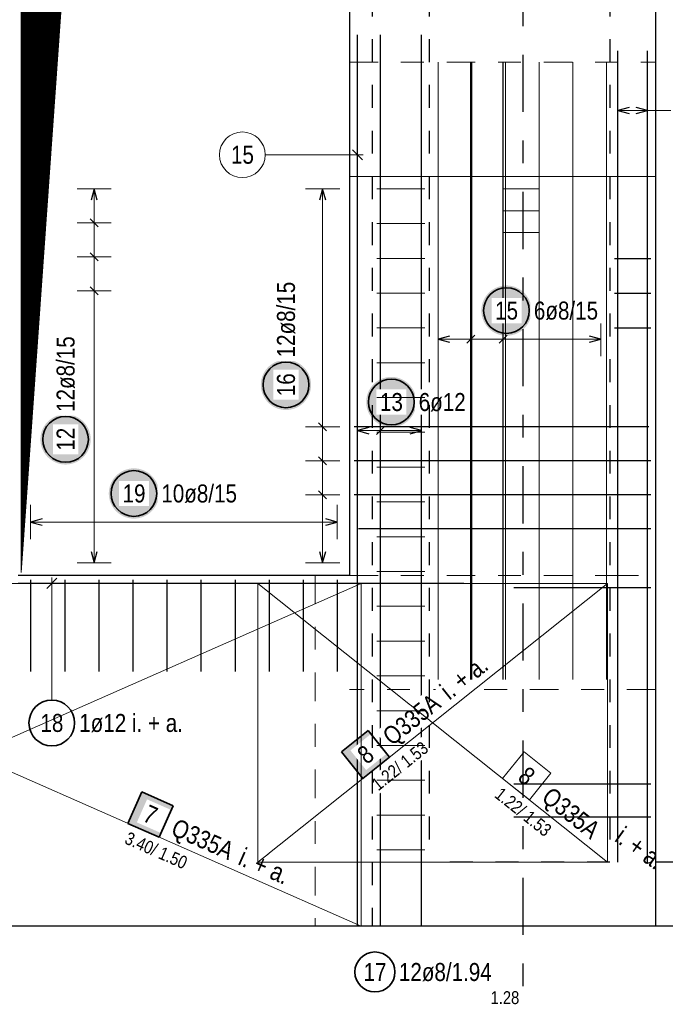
# Model space of a CAD drawing. Header units: millimetres. Extents: x -12.7 to 49.1, y -8.7 to 26.3.
# Tile 8 of 35: x 8.4 to 11.2, y 6 to 10.3. Entities that reach past the tile are written whole.
import ezdxf

# ---------------------------------------------------------------- set-up
doc = ezdxf.new("R2010")
doc.units = ezdxf.units.MM
for name, pattern in [('DASHDOT', [1, 0.5, -0.25, 0, -0.25]), ('DASHDOTX2', [2, 1, -0.5, 0, -0.5]), ('HIDDEN', [0.375, 0.25, -0.125])]:
    doc.linetypes.add(name, pattern=pattern)
doc.layers.add('nplo Bewehrung', color=7, linetype='Continuous', lineweight=20)
doc.styles.add('Arial Narrow', font='ARIALN.TTF')
doc.linetypes.add('STRAKON_Linetype_13', pattern='A,15,[130,ltypeshp.shx,S=1.875,R=-30,X=0,Y=0],-1.875,[130,ltypeshp.shx,S=1.875,R=-30,X=0,Y=0]', length=16.875)

msp = doc.modelspace()

# ---------------------------------------------------------------- hatches: boundary and pattern name
at = {"lineweight": 13}
h = msp.add_hatch(dxfattribs=at)
h.set_pattern_fill('Mau', color=6, scale=0.01, angle=45, style=0, pattern_type=2)
h.set_pattern_definition([(45, (0, 0), (-0.00183847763, 0.00183847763), [])])
h.paths.add_polyline_path([(8.4184, 7.8434), (8.5985, 10.3868), (9.8256, 10.7817), (8.4184, 10.5634)])
at = {"lineweight": 25, "true_color": 0xffffff}
for points in [[(10.6526, 8.989), (10.6525, 8.9928), (10.6523, 8.9967), (10.652, 9.0005), (10.6515, 9.0043), (10.6509, 9.0081), (10.6502, 9.0119), (10.6493, 9.0156), (10.6483, 9.0193), (10.6472, 9.023), (10.6459, 9.0266), (10.6445, 9.0302), (10.643, 9.0337), (10.6414, 9.0372), (10.6397, 9.0406), (10.6378, 9.044), (10.6358, 9.0473), (10.6337, 9.0505), (10.6315, 9.0537), (10.6292, 9.0567), (10.6268, 9.0597), (10.6243, 9.0626), (10.6217, 9.0654), (10.619, 9.0681), (10.6162, 9.0707), (10.6133, 9.0733), (10.6103, 9.0757), (10.6072, 9.078), (10.6041, 9.0802), (10.6008, 9.0823), (10.5976, 9.0843), (10.5942, 9.0861), (10.5908, 9.0879), (10.5873, 9.0895), (10.5838, 9.091), (10.5802, 9.0924), (10.5765, 9.0936), (10.5729, 9.0947), (10.5692, 9.0957), (10.5654, 9.0966), (10.5617, 9.0973), (10.5579, 9.0979), (10.5541, 9.0984), (10.5502, 9.0987), (10.5464, 9.0989), (10.5426, 9.099), (10.5387, 9.0989), (10.5349, 9.0987), (10.5311, 9.0984), (10.5272, 9.0979), (10.5235, 9.0973), (10.5197, 9.0966), (10.5159, 9.0957), (10.5122, 9.0947), (10.5086, 9.0936), (10.5049, 9.0924), (10.5013, 9.091), (10.4978, 9.0895), (10.4943, 9.0879), (10.4909, 9.0861), (10.4876, 9.0843), (10.4843, 9.0823), (10.481, 9.0802), (10.4779, 9.078), (10.4748, 9.0757), (10.4718, 9.0733), (10.469, 9.0707), (10.4661, 9.0681), (10.4634, 9.0654), (10.4608, 9.0626), (10.4583, 9.0597), (10.4559, 9.0567), (10.4536, 9.0537), (10.4514, 9.0505), (10.4493, 9.0473), (10.4473, 9.044), (10.4454, 9.0406), (10.4437, 9.0372), (10.4421, 9.0337), (10.4406, 9.0302), (10.4392, 9.0266), (10.4379, 9.023), (10.4368, 9.0193), (10.4358, 9.0156), (10.435, 9.0119), (10.4342, 9.0081), (10.4336, 9.0043), (10.4332, 9.0005), (10.4328, 8.9967), (10.4326, 8.9928), (10.4326, 8.989), (10.4326, 8.9852), (10.4328, 8.9813), (10.4332, 8.9775), (10.4336, 8.9737), (10.4342, 8.9699), (10.435, 8.9661), (10.4358, 8.9624), (10.4368, 8.9587), (10.4379, 8.955), (10.4392, 8.9514), (10.4406, 8.9478), (10.4421, 8.9443), (10.4437, 8.9408), (10.4454, 8.9374), (10.4473, 8.934), (10.4493, 8.9307), (10.4514, 8.9275), (10.4536, 8.9243), (10.4559, 8.9213), (10.4583, 8.9183), (10.4608, 8.9154), (10.4634, 8.9126), (10.4661, 8.9099), (10.469, 8.9073), (10.4718, 8.9047), (10.4748, 8.9023), (10.4779, 8.9), (10.481, 8.8978), (10.4843, 8.8957), (10.4876, 8.8937), (10.4909, 8.8919), (10.4943, 8.8901), (10.4978, 8.8885), (10.5013, 8.887), (10.5049, 8.8856), (10.5086, 8.8844), (10.5122, 8.8833), (10.5159, 8.8823), (10.5197, 8.8814), (10.5235, 8.8807), (10.5272, 8.8801), (10.5311, 8.8796), (10.5349, 8.8793), (10.5387, 8.8791), (10.5426, 8.879), (10.5464, 8.8791), (10.5502, 8.8793), (10.5541, 8.8796), (10.5579, 8.8801), (10.5617, 8.8807), (10.5654, 8.8814), (10.5692, 8.8823), (10.5729, 8.8833), (10.5765, 8.8844), (10.5802, 8.8856), (10.5838, 8.887), (10.5873, 8.8885), (10.5908, 8.8901), (10.5942, 8.8919), (10.5976, 8.8937), (10.6008, 8.8957), (10.6041, 8.8978), (10.6072, 8.9), (10.6103, 8.9023), (10.6133, 8.9047), (10.6162, 8.9073), (10.619, 8.9099), (10.6217, 8.9126), (10.6243, 8.9154), (10.6268, 8.9183), (10.6292, 8.9213), (10.6315, 8.9243), (10.6337, 8.9275), (10.6358, 8.9307), (10.6378, 8.934), (10.6397, 8.9374), (10.6414, 8.9408), (10.643, 8.9443), (10.6445, 8.9478), (10.6459, 8.9514), (10.6472, 8.955), (10.6483, 8.9587), (10.6493, 8.9624), (10.6502, 8.9661), (10.6509, 8.9699), (10.6515, 8.9737), (10.652, 8.9775), (10.6523, 8.9813)], [(9.6875, 8.6641), (9.6874, 8.668), (9.6872, 8.6718), (9.6869, 8.6756), (9.6864, 8.6794), (9.6858, 8.6832), (9.6851, 8.687), (9.6842, 8.6907), (9.6833, 8.6944), (9.6821, 8.6981), (9.6809, 8.7017), (9.6795, 8.7053), (9.678, 8.7089), (9.6764, 8.7123), (9.6746, 8.7158), (9.6728, 8.7191), (9.6708, 8.7224), (9.6687, 8.7256), (9.6665, 8.7288), (9.6642, 8.7318), (9.6618, 8.7348), (9.6593, 8.7377), (9.6566, 8.7405), (9.6539, 8.7433), (9.6511, 8.7459), (9.6482, 8.7484), (9.6452, 8.7508), (9.6422, 8.7531), (9.639, 8.7553), (9.6358, 8.7574), (9.6325, 8.7594), (9.6292, 8.7613), (9.6257, 8.763), (9.6223, 8.7646), (9.6187, 8.7661), (9.6151, 8.7675), (9.6115, 8.7687), (9.6078, 8.7699), (9.6041, 8.7709), (9.6004, 8.7717), (9.5966, 8.7725), (9.5928, 8.7731), (9.589, 8.7735), (9.5852, 8.7739), (9.5814, 8.7741), (9.5775, 8.7741), (9.5737, 8.7741), (9.5698, 8.7739), (9.566, 8.7735), (9.5622, 8.7731), (9.5584, 8.7725), (9.5546, 8.7717), (9.5509, 8.7709), (9.5472, 8.7699), (9.5435, 8.7687), (9.5399, 8.7675), (9.5363, 8.7661), (9.5328, 8.7646), (9.5293, 8.763), (9.5259, 8.7613), (9.5225, 8.7594), (9.5192, 8.7574), (9.516, 8.7553), (9.5129, 8.7531), (9.5098, 8.7508), (9.5068, 8.7484), (9.5039, 8.7459), (9.5011, 8.7433), (9.4984, 8.7405), (9.4958, 8.7377), (9.4932, 8.7348), (9.4908, 8.7318), (9.4885, 8.7288), (9.4863, 8.7256), (9.4842, 8.7224), (9.4823, 8.7191), (9.4804, 8.7158), (9.4786, 8.7123), (9.477, 8.7089), (9.4755, 8.7053), (9.4741, 8.7017), (9.4729, 8.6981), (9.4718, 8.6944), (9.4708, 8.6907), (9.4699, 8.687), (9.4692, 8.6832), (9.4686, 8.6794), (9.4681, 8.6756), (9.4678, 8.6718), (9.4676, 8.668), (9.4675, 8.6641), (9.4676, 8.6603), (9.4678, 8.6565), (9.4681, 8.6526), (9.4686, 8.6488), (9.4692, 8.645), (9.4699, 8.6413), (9.4708, 8.6375), (9.4718, 8.6338), (9.4729, 8.6301), (9.4741, 8.6265), (9.4755, 8.6229), (9.477, 8.6194), (9.4786, 8.6159), (9.4804, 8.6125), (9.4823, 8.6091), (9.4842, 8.6058), (9.4863, 8.6026), (9.4885, 8.5995), (9.4908, 8.5964), (9.4932, 8.5934), (9.4958, 8.5905), (9.4984, 8.5877), (9.5011, 8.585), (9.5039, 8.5824), (9.5068, 8.5799), (9.5098, 8.5774), (9.5129, 8.5751), (9.516, 8.5729), (9.5192, 8.5708), (9.5225, 8.5689), (9.5259, 8.567), (9.5293, 8.5653), (9.5328, 8.5636), (9.5363, 8.5621), (9.5399, 8.5608), (9.5435, 8.5595), (9.5472, 8.5584), (9.5509, 8.5574), (9.5546, 8.5565), (9.5584, 8.5558), (9.5622, 8.5552), (9.566, 8.5547), (9.5698, 8.5544), (9.5737, 8.5542), (9.5775, 8.5541), (9.5814, 8.5542), (9.5852, 8.5544), (9.589, 8.5547), (9.5928, 8.5552), (9.5966, 8.5558), (9.6004, 8.5565), (9.6041, 8.5574), (9.6078, 8.5584), (9.6115, 8.5595), (9.6151, 8.5608), (9.6187, 8.5621), (9.6223, 8.5636), (9.6257, 8.5653), (9.6292, 8.567), (9.6325, 8.5689), (9.6358, 8.5708), (9.639, 8.5729), (9.6422, 8.5751), (9.6452, 8.5774), (9.6482, 8.5799), (9.6511, 8.5824), (9.6539, 8.585), (9.6566, 8.5877), (9.6593, 8.5905), (9.6618, 8.5934), (9.6642, 8.5964), (9.6665, 8.5995), (9.6687, 8.6026), (9.6708, 8.6058), (9.6728, 8.6091), (9.6746, 8.6125), (9.6764, 8.6159), (9.678, 8.6194), (9.6795, 8.6229), (9.6809, 8.6265), (9.6821, 8.6301), (9.6833, 8.6338), (9.6842, 8.6375), (9.6851, 8.6413), (9.6858, 8.645), (9.6864, 8.6488), (9.6869, 8.6526), (9.6872, 8.6565)], [(10.1485, 8.589), (10.1484, 8.5928), (10.1482, 8.5967), (10.1479, 8.6005), (10.1474, 8.6043), (10.1468, 8.6081), (10.1461, 8.6119), (10.1452, 8.6156), (10.1442, 8.6193), (10.1431, 8.623), (10.1419, 8.6266), (10.1405, 8.6302), (10.139, 8.6337), (10.1374, 8.6372), (10.1356, 8.6406), (10.1338, 8.644), (10.1318, 8.6473), (10.1297, 8.6505), (10.1275, 8.6537), (10.1252, 8.6567), (10.1228, 8.6597), (10.1202, 8.6626), (10.1176, 8.6654), (10.1149, 8.6681), (10.1121, 8.6707), (10.1092, 8.6733), (10.1062, 8.6757), (10.1031, 8.678), (10.1, 8.6802), (10.0968, 8.6823), (10.0935, 8.6843), (10.0901, 8.6861), (10.0867, 8.6879), (10.0832, 8.6895), (10.0797, 8.691), (10.0761, 8.6924), (10.0725, 8.6936), (10.0688, 8.6947), (10.0651, 8.6957), (10.0614, 8.6966), (10.0576, 8.6973), (10.0538, 8.6979), (10.05, 8.6984), (10.0462, 8.6987), (10.0423, 8.6989), (10.0385, 8.699), (10.0346, 8.6989), (10.0308, 8.6987), (10.027, 8.6984), (10.0232, 8.6979), (10.0194, 8.6973), (10.0156, 8.6966), (10.0119, 8.6957), (10.0082, 8.6947), (10.0045, 8.6936), (10.0009, 8.6924), (9.9973, 8.691), (9.9937, 8.6895), (9.9903, 8.6879), (9.9868, 8.6861), (9.9835, 8.6843), (9.9802, 8.6823), (9.977, 8.6802), (9.9738, 8.678), (9.9708, 8.6757), (9.9678, 8.6733), (9.9649, 8.6707), (9.9621, 8.6681), (9.9594, 8.6654), (9.9567, 8.6626), (9.9542, 8.6597), (9.9518, 8.6567), (9.9495, 8.6537), (9.9473, 8.6505), (9.9452, 8.6473), (9.9432, 8.644), (9.9414, 8.6406), (9.9396, 8.6372), (9.938, 8.6337), (9.9365, 8.6302), (9.9351, 8.6266), (9.9339, 8.623), (9.9327, 8.6193), (9.9318, 8.6156), (9.9309, 8.6119), (9.9302, 8.6081), (9.9296, 8.6043), (9.9291, 8.6005), (9.9288, 8.5967), (9.9286, 8.5928), (9.9285, 8.589), (9.9286, 8.5852), (9.9288, 8.5813), (9.9291, 8.5775), (9.9296, 8.5737), (9.9302, 8.5699), (9.9309, 8.5661), (9.9318, 8.5624), (9.9327, 8.5587), (9.9339, 8.555), (9.9351, 8.5514), (9.9365, 8.5478), (9.938, 8.5443), (9.9396, 8.5408), (9.9414, 8.5374), (9.9432, 8.534), (9.9452, 8.5307), (9.9473, 8.5275), (9.9495, 8.5243), (9.9518, 8.5213), (9.9542, 8.5183), (9.9567, 8.5154), (9.9594, 8.5126), (9.9621, 8.5099), (9.9649, 8.5073), (9.9678, 8.5047), (9.9708, 8.5023), (9.9738, 8.5), (9.977, 8.4978), (9.9802, 8.4957), (9.9835, 8.4937), (9.9868, 8.4919), (9.9903, 8.4901), (9.9937, 8.4885), (9.9973, 8.487), (10.0009, 8.4856), (10.0045, 8.4844), (10.0082, 8.4833), (10.0119, 8.4823), (10.0156, 8.4814), (10.0194, 8.4807), (10.0232, 8.4801), (10.027, 8.4796), (10.0308, 8.4793), (10.0346, 8.4791), (10.0385, 8.479), (10.0423, 8.4791), (10.0462, 8.4793), (10.05, 8.4796), (10.0538, 8.4801), (10.0576, 8.4807), (10.0614, 8.4814), (10.0651, 8.4823), (10.0688, 8.4833), (10.0725, 8.4844), (10.0761, 8.4856), (10.0797, 8.487), (10.0832, 8.4885), (10.0867, 8.4901), (10.0901, 8.4919), (10.0935, 8.4937), (10.0968, 8.4957), (10.1, 8.4978), (10.1031, 8.5), (10.1062, 8.5023), (10.1092, 8.5047), (10.1121, 8.5073), (10.1149, 8.5099), (10.1176, 8.5126), (10.1202, 8.5154), (10.1228, 8.5183), (10.1252, 8.5213), (10.1275, 8.5243), (10.1297, 8.5275), (10.1318, 8.5307), (10.1338, 8.534), (10.1356, 8.5374), (10.1374, 8.5408), (10.139, 8.5443), (10.1405, 8.5478), (10.1419, 8.5514), (10.1431, 8.555), (10.1442, 8.5587), (10.1452, 8.5624), (10.1461, 8.5661), (10.1468, 8.5699), (10.1474, 8.5737), (10.1479, 8.5775), (10.1482, 8.5813)], [(8.723, 8.4256), (8.7229, 8.4295), (8.7227, 8.4333), (8.7224, 8.4371), (8.7219, 8.441), (8.7213, 8.4447), (8.7206, 8.4485), (8.7197, 8.4523), (8.7187, 8.456), (8.7176, 8.4596), (8.7163, 8.4633), (8.715, 8.4669), (8.7135, 8.4704), (8.7118, 8.4739), (8.7101, 8.4773), (8.7082, 8.4806), (8.7062, 8.4839), (8.7042, 8.4872), (8.702, 8.4903), (8.6996, 8.4934), (8.6972, 8.4964), (8.6947, 8.4993), (8.6921, 8.5021), (8.6894, 8.5048), (8.6866, 8.5074), (8.6837, 8.5099), (8.6807, 8.5123), (8.6776, 8.5146), (8.6745, 8.5168), (8.6713, 8.5189), (8.668, 8.5209), (8.6646, 8.5228), (8.6612, 8.5245), (8.6577, 8.5261), (8.6542, 8.5276), (8.6506, 8.529), (8.647, 8.5303), (8.6433, 8.5314), (8.6396, 8.5324), (8.6358, 8.5332), (8.6321, 8.534), (8.6283, 8.5346), (8.6245, 8.535), (8.6206, 8.5354), (8.6168, 8.5356), (8.613, 8.5356), (8.6091, 8.5356), (8.6053, 8.5354), (8.6015, 8.535), (8.5977, 8.5346), (8.5939, 8.534), (8.5901, 8.5332), (8.5864, 8.5324), (8.5826, 8.5314), (8.579, 8.5303), (8.5753, 8.529), (8.5718, 8.5276), (8.5682, 8.5261), (8.5647, 8.5245), (8.5613, 8.5228), (8.558, 8.5209), (8.5547, 8.5189), (8.5515, 8.5168), (8.5483, 8.5146), (8.5452, 8.5123), (8.5423, 8.5099), (8.5394, 8.5074), (8.5366, 8.5048), (8.5338, 8.5021), (8.5312, 8.4993), (8.5287, 8.4964), (8.5263, 8.4934), (8.524, 8.4903), (8.5218, 8.4872), (8.5197, 8.4839), (8.5177, 8.4806), (8.5158, 8.4773), (8.5141, 8.4739), (8.5125, 8.4704), (8.511, 8.4669), (8.5096, 8.4633), (8.5083, 8.4596), (8.5072, 8.456), (8.5062, 8.4523), (8.5054, 8.4485), (8.5046, 8.4447), (8.504, 8.441), (8.5036, 8.4371), (8.5032, 8.4333), (8.503, 8.4295), (8.503, 8.4256), (8.503, 8.4218), (8.5032, 8.418), (8.5036, 8.4141), (8.504, 8.4103), (8.5046, 8.4065), (8.5054, 8.4028), (8.5062, 8.399), (8.5072, 8.3953), (8.5083, 8.3917), (8.5096, 8.388), (8.511, 8.3844), (8.5125, 8.3809), (8.5141, 8.3774), (8.5158, 8.374), (8.5177, 8.3706), (8.5197, 8.3674), (8.5218, 8.3641), (8.524, 8.361), (8.5263, 8.3579), (8.5287, 8.3549), (8.5312, 8.352), (8.5338, 8.3492), (8.5366, 8.3465), (8.5394, 8.3439), (8.5423, 8.3414), (8.5452, 8.339), (8.5483, 8.3367), (8.5515, 8.3345), (8.5547, 8.3324), (8.558, 8.3304), (8.5613, 8.3285), (8.5647, 8.3268), (8.5682, 8.3252), (8.5718, 8.3237), (8.5753, 8.3223), (8.579, 8.321), (8.5826, 8.3199), (8.5864, 8.3189), (8.5901, 8.318), (8.5939, 8.3173), (8.5977, 8.3167), (8.6015, 8.3162), (8.6053, 8.3159), (8.6091, 8.3157), (8.613, 8.3156), (8.6168, 8.3157), (8.6206, 8.3159), (8.6245, 8.3162), (8.6283, 8.3167), (8.6321, 8.3173), (8.6358, 8.318), (8.6396, 8.3189), (8.6433, 8.3199), (8.647, 8.321), (8.6506, 8.3223), (8.6542, 8.3237), (8.6577, 8.3252), (8.6612, 8.3268), (8.6646, 8.3285), (8.668, 8.3304), (8.6713, 8.3324), (8.6745, 8.3345), (8.6776, 8.3367), (8.6807, 8.339), (8.6837, 8.3414), (8.6866, 8.3439), (8.6894, 8.3465), (8.6921, 8.3492), (8.6947, 8.352), (8.6972, 8.3549), (8.6996, 8.3579), (8.702, 8.361), (8.7042, 8.3641), (8.7062, 8.3674), (8.7082, 8.3706), (8.7101, 8.374), (8.7118, 8.3774), (8.7135, 8.3809), (8.715, 8.3844), (8.7163, 8.388), (8.7176, 8.3917), (8.7187, 8.3953), (8.7197, 8.399), (8.7206, 8.4028), (8.7213, 8.4065), (8.7219, 8.4103), (8.7224, 8.4141), (8.7227, 8.418)], [(9.0221, 8.189), (9.022, 8.1928), (9.0218, 8.1967), (9.0215, 8.2005), (9.021, 8.2043), (9.0204, 8.2081), (9.0197, 8.2119), (9.0188, 8.2156), (9.0178, 8.2193), (9.0167, 8.223), (9.0155, 8.2266), (9.0141, 8.2302), (9.0126, 8.2337), (9.011, 8.2372), (9.0092, 8.2406), (9.0074, 8.244), (9.0054, 8.2473), (9.0033, 8.2505), (9.0011, 8.2537), (8.9988, 8.2567), (8.9964, 8.2597), (8.9938, 8.2626), (8.9912, 8.2654), (8.9885, 8.2681), (8.9857, 8.2707), (8.9828, 8.2733), (8.9798, 8.2757), (8.9767, 8.278), (8.9736, 8.2802), (8.9704, 8.2823), (8.9671, 8.2843), (8.9637, 8.2861), (8.9603, 8.2879), (8.9568, 8.2895), (8.9533, 8.291), (8.9497, 8.2924), (8.9461, 8.2936), (8.9424, 8.2947), (8.9387, 8.2957), (8.935, 8.2966), (8.9312, 8.2973), (8.9274, 8.2979), (8.9236, 8.2984), (8.9198, 8.2987), (8.9159, 8.2989), (8.9121, 8.299), (8.9082, 8.2989), (8.9044, 8.2987), (8.9006, 8.2984), (8.8968, 8.2979), (8.893, 8.2973), (8.8892, 8.2966), (8.8855, 8.2957), (8.8818, 8.2947), (8.8781, 8.2936), (8.8745, 8.2924), (8.8709, 8.291), (8.8673, 8.2895), (8.8639, 8.2879), (8.8604, 8.2861), (8.8571, 8.2843), (8.8538, 8.2823), (8.8506, 8.2802), (8.8474, 8.278), (8.8444, 8.2757), (8.8414, 8.2733), (8.8385, 8.2707), (8.8357, 8.2681), (8.833, 8.2654), (8.8303, 8.2626), (8.8278, 8.2597), (8.8254, 8.2567), (8.8231, 8.2537), (8.8209, 8.2505), (8.8188, 8.2473), (8.8168, 8.244), (8.815, 8.2406), (8.8132, 8.2372), (8.8116, 8.2337), (8.8101, 8.2302), (8.8087, 8.2266), (8.8075, 8.223), (8.8063, 8.2193), (8.8054, 8.2156), (8.8045, 8.2119), (8.8038, 8.2081), (8.8032, 8.2043), (8.8027, 8.2005), (8.8024, 8.1967), (8.8022, 8.1928), (8.8021, 8.189), (8.8022, 8.1852), (8.8024, 8.1813), (8.8027, 8.1775), (8.8032, 8.1737), (8.8038, 8.1699), (8.8045, 8.1661), (8.8054, 8.1624), (8.8063, 8.1587), (8.8075, 8.155), (8.8087, 8.1514), (8.8101, 8.1478), (8.8116, 8.1443), (8.8132, 8.1408), (8.815, 8.1374), (8.8168, 8.134), (8.8188, 8.1307), (8.8209, 8.1275), (8.8231, 8.1243), (8.8254, 8.1213), (8.8278, 8.1183), (8.8303, 8.1154), (8.833, 8.1126), (8.8357, 8.1099), (8.8385, 8.1073), (8.8414, 8.1047), (8.8444, 8.1023), (8.8474, 8.1), (8.8506, 8.0978), (8.8538, 8.0957), (8.8571, 8.0937), (8.8604, 8.0919), (8.8639, 8.0901), (8.8673, 8.0885), (8.8709, 8.087), (8.8745, 8.0856), (8.8781, 8.0844), (8.8818, 8.0833), (8.8855, 8.0823), (8.8892, 8.0814), (8.893, 8.0807), (8.8968, 8.0801), (8.9006, 8.0796), (8.9044, 8.0793), (8.9082, 8.0791), (8.9121, 8.079), (8.9159, 8.0791), (8.9198, 8.0793), (8.9236, 8.0796), (8.9274, 8.0801), (8.9312, 8.0807), (8.935, 8.0814), (8.9387, 8.0823), (8.9424, 8.0833), (8.9461, 8.0844), (8.9497, 8.0856), (8.9533, 8.087), (8.9568, 8.0885), (8.9603, 8.0901), (8.9637, 8.0919), (8.9671, 8.0937), (8.9704, 8.0957), (8.9736, 8.0978), (8.9767, 8.1), (8.9798, 8.1023), (8.9828, 8.1047), (8.9857, 8.1073), (8.9885, 8.1099), (8.9912, 8.1126), (8.9938, 8.1154), (8.9964, 8.1183), (8.9988, 8.1213), (9.0011, 8.1243), (9.0033, 8.1275), (9.0054, 8.1307), (9.0074, 8.134), (9.0092, 8.1374), (9.011, 8.1408), (9.0126, 8.1443), (9.0141, 8.1478), (9.0155, 8.1514), (9.0167, 8.155), (9.0178, 8.1587), (9.0188, 8.1624), (9.0197, 8.1661), (9.0204, 8.1699), (9.021, 8.1737), (9.0215, 8.1775), (9.0218, 8.1813)]]:
    msp.add_hatch(color=7, dxfattribs=at).paths.add_polyline_path(points)
at = {"lineweight": 18, "true_color": 0xffffff}
for points in [[(9.9375, 7.1527), (9.8202, 7.0592), (9.9137, 6.9419), (10.031, 7.0354)], [(9.0833, 6.8227), (8.946, 6.8832), (8.8855, 6.7459), (9.0227, 6.6854)]]:
    msp.add_hatch(color=7, dxfattribs=at).paths.add_polyline_path(points)

# ---------------------------------------------------------------- linework, layer by layer
at = {"color": 3, "linetype": 'DASHDOTX2', "lineweight": 25, "ltscale": 0.25}
msp.add_line((10.6146, 10.7083), (10.6146, 6.0179), dxfattribs=at)
at = {"color": 6, "linetype": 'Continuous', "lineweight": 13}
for q in [(8.4184, 10.5634), (8.5985, 10.3868)]:
    msp.add_line((8.4184, 7.8434), q, dxfattribs=at)
at = {"color": 3, "linetype": 'Continuous', "lineweight": 25}
for p, q in [((9.8559, 10.5759), (9.8559, 9.5759)), ((11.195, 10.5759), (11.195, 9.5759)), ((9.8909, 6.2959), (9.8909, 10.1959)), ((9.9909, 6.2959), (9.9909, 10.1959)), ((10.1709, 6.2959), (10.1709, 10.1959)), ((11.03, 6.5759), (11.03, 10.1259)), ((11.16, 6.5759), (11.16, 10.1259)), ((11.16, 6.5759), (11.16, 10.1259)), ((10.5286, 7.3759), (10.5286, 10.0759)), ((11.08, 9.8774), (11.03, 9.864)), ((11.08, 9.8774), (11.03, 9.864)), ((11.03, 9.864), (11.08, 9.8506)), ((11.03, 9.864), (11.08, 9.8506)), ((11.16, 9.864), (11.11, 9.8774)), ((11.16, 9.864), (11.11, 9.8774)), ((11.11, 9.8506), (11.16, 9.864)), ((11.11, 9.8506), (11.16, 9.864)), ((9.8559, 9.5759), (9.8559, 7.8309)), ((11.195, 9.5759), (11.195, 6.5759)), ((8.738, 9.5219), (8.7246, 9.4719)), ((8.7514, 9.4719), (8.738, 9.5219)), ((9.738, 9.5219), (9.7246, 9.4719)), ((9.7514, 9.4719), (9.738, 9.5219)), ((8.7203, 9.3908), (8.7556, 9.3554)), ((8.7203, 9.242), (8.7556, 9.2066)), ((11.015, 9.2175), (11.175, 9.2175)), ((8.7203, 9.0932), (8.7556, 9.0578)), ((11.015, 9.0653), (11.175, 9.0653)), ((10.2936, 8.8774), (10.2436, 8.864)), ((10.3684, 8.8463), (10.4038, 8.8817)), ((10.5109, 8.8463), (10.5462, 8.8817)), ((10.956, 8.864), (10.906, 8.8774)), ((11.015, 8.9131), (11.175, 8.9131)), ((10.2436, 8.864), (10.2936, 8.8506)), ((10.906, 8.8506), (10.956, 8.864)), ((9.7203, 8.4979), (9.7556, 8.4625)), ((11.1659, 8.4802), (9.8759, 8.4802)), ((9.9409, 8.4774), (9.8909, 8.464)), ((9.8909, 8.464), (9.9409, 8.4506)), ((9.9732, 8.4463), (10.0086, 8.4817)), ((10.1709, 8.464), (10.1209, 8.4774)), ((10.1209, 8.4506), (10.1709, 8.464)), ((9.7203, 8.3491), (9.7556, 8.3137)), ((11.1659, 8.3314), (9.8759, 8.3314)), ((11.175, 8.3314), (9.895, 8.3314)), ((9.7203, 8.2002), (9.7556, 8.1649)), ((11.1659, 8.1826), (9.8759, 8.1826)), ((11.175, 8.1826), (9.895, 8.1826)), ((8.5099, 8.0774), (8.4599, 8.064)), ((8.4599, 8.064), (8.5099, 8.0506)), ((9.8019, 8.064), (9.7519, 8.0774)), ((9.7519, 8.0506), (9.8019, 8.064)), ((11.175, 8.0338), (9.895, 8.0338)), ((8.7246, 7.9349), (8.738, 7.8849)), ((8.738, 7.8849), (8.7514, 7.9349)), ((9.7246, 7.9349), (9.738, 7.8849)), ((9.738, 7.8849), (9.7514, 7.9349)), ((9.8559, 7.8309), (8.4059, 7.8309)), ((9.8559, 7.7959), (8.4059, 7.7959)), ((8.4599, 7.8109), (8.4599, 7.4109)), ((8.5747, 7.818), (8.5306, 7.7738)), ((8.609, 7.8109), (8.609, 7.4109)), ((8.7581, 7.8109), (8.7581, 7.4109)), ((8.9072, 7.8109), (8.9072, 7.4109)), ((9.0563, 7.8109), (9.0563, 7.4109)), ((9.2054, 7.8109), (9.2054, 7.4109)), ((9.3545, 7.8109), (9.3545, 7.4109)), ((9.5037, 7.8109), (9.5037, 7.4109)), ((9.6528, 7.8109), (9.6528, 7.4109)), ((9.8019, 7.8109), (9.8019, 7.4109)), ((10.3559, 7.7959), (9.8559, 7.7959)), ((11.175, 7.7769), (10.575, 7.7769)), ((11.175, 6.9167), (10.575, 6.9167)), ((11.175, 6.7733), (10.575, 6.7733)), ((11.315, 6.5759), (11.195, 6.5759)), ((11.195, 6.5759), (11.195, 6.2959)), ((11.195, 6.2959), (1.5762, 6.2959)), ((11.315, 6.2959), (11.195, 6.2959))]:
    msp.add_line(p, q, dxfattribs=at)
at = {"color": 3, "linetype": 'HIDDEN', "lineweight": 25, "ltscale": 0.25}
for p, q in [((9.9546, 10.5759), (9.9546, 9.5759)), ((10.2046, 10.5759), (10.2046, 9.5759)), ((10.995, 10.5759), (10.995, 9.5759)), ((9.9546, 6.5759), (9.9546, 6.2959)), ((10.995, 6.5759), (10.2046, 6.5759))]:
    msp.add_line(p, q, dxfattribs=at)
at = {"color": 9, "linetype": 'DASHDOT', "lineweight": 0, "ltscale": 0.25}
for p, q in [((9.8559, 10.0759), (11.195, 10.0759)), ((9.7046, 7.8309), (9.7046, 6.2959)), ((9.8559, 7.8309), (10.995, 7.8309)), ((10.995, 7.8309), (11.195, 7.8309)), ((11.195, 7.3309), (9.8559, 7.3309))]:
    msp.add_line(p, q, dxfattribs=at)
at = {"color": 9, "linetype": 'Continuous', "lineweight": 0}
for p, q in [((9.8909, 7.3759), (9.8909, 10.0759)), ((9.913, 9.6485), (9.8688, 9.6927)), ((9.4866, 9.6706), (9.9159, 9.6706)), ((9.9059, 7.7959), (6.5046, 7.7959)), ((10.985, 7.7959), (9.4546, 7.7959)), ((10.985, 6.5759), (10.985, 7.7959)), ((10.6194, 7.0592), (10.5259, 6.9419)), ((10.7367, 6.9657), (10.6194, 7.0592)), ((10.5259, 6.9419), (10.6432, 6.8484)), ((10.6432, 6.8484), (10.7367, 6.9657)), ((6.5046, 6.2959), (9.9059, 6.2959))]:
    msp.add_line(p, q, dxfattribs=at)
at = {"color": 5, "linetype": 'Continuous', "lineweight": 18}
for p, q in [((11.03, 9.939), (11.03, 9.789)), ((11.03, 9.939), (11.03, 9.789)), ((11.16, 9.789), (11.16, 9.939)), ((11.16, 9.789), (11.16, 9.939)), ((11.16, 9.864), (11.03, 9.864)), ((11.2615, 9.864), (11.16, 9.864)), ((8.813, 9.5219), (8.663, 9.5219)), ((8.738, 7.8849), (8.738, 9.5219)), ((9.813, 9.5219), (9.663, 9.5219)), ((9.738, 7.8849), (9.738, 9.5219)), ((8.663, 9.3731), (8.813, 9.3731)), ((8.663, 9.2243), (8.813, 9.2243)), ((8.663, 9.0755), (8.813, 9.0755)), ((10.2436, 8.939), (10.2436, 8.789)), ((10.3861, 8.789), (10.3861, 8.939)), ((10.5286, 8.789), (10.5286, 8.939)), ((10.956, 8.789), (10.956, 8.939)), ((10.956, 8.864), (10.2436, 8.864)), ((9.8909, 8.539), (9.8909, 8.389)), ((9.9909, 8.389), (9.9909, 8.539)), ((10.1709, 8.389), (10.1709, 8.539)), ((9.663, 8.4802), (9.813, 8.4802)), ((10.1709, 8.464), (9.8909, 8.464)), ((9.663, 8.3314), (9.813, 8.3314)), ((9.663, 8.1826), (9.813, 8.1826)), ((8.4599, 8.139), (8.4599, 7.989)), ((9.8019, 7.989), (9.8019, 8.139)), ((9.8019, 8.064), (8.4599, 8.064)), ((8.663, 7.8849), (8.813, 7.8849)), ((9.663, 7.8849), (9.813, 7.8849)), ((8.5527, 7.2852), (8.5527, 7.8209))]:
    msp.add_line(p, q, dxfattribs=at)
at = {"color": 6, "linetype": 'STRAKON_Linetype_13', "lineweight": 13, "ltscale": 0.01}
msp.add_line((9.8559, 9.5759), (11.195, 9.5759), dxfattribs=at)
at = {"color": 7, "linetype": 'Continuous', "lineweight": 18}
for p, q in [((9.9059, 7.7959), (6.5046, 7.7959)), ((9.9059, 6.2959), (6.5046, 7.7959)), ((10.985, 7.7959), (9.4546, 7.7959)), ((9.9059, 6.2959), (9.9059, 7.7959)), ((10.985, 6.5759), (10.985, 7.7959)), ((6.5046, 6.2959), (9.9059, 6.2959))]:
    msp.add_line(p, q, dxfattribs=at)
at = {"color": 2, "linetype": 'Continuous', "lineweight": 35}
for p, q in [((9.9375, 7.1527), (9.8202, 7.0592)), ((10.031, 7.0354), (9.9375, 7.1527)), ((9.8202, 7.0592), (9.9137, 6.9419)), ((9.9137, 6.9419), (10.031, 7.0354)), ((8.946, 6.8832), (8.8855, 6.7459)), ((9.0833, 6.8227), (8.946, 6.8832)), ((9.0227, 6.6854), (9.0833, 6.8227)), ((8.8855, 6.7459), (9.0227, 6.6854))]:
    msp.add_line(p, q, dxfattribs=at)
at = {"color": 9, "linetype": 'Continuous', "lineweight": 0}
msp.add_circle((9.3866, 9.6706), 0.1, dxfattribs=at)
at = {"color": 2, "linetype": 'Continuous', "lineweight": 35}
for centre, radius in [((10.5426, 8.989), 0.1), ((9.5775, 8.6641), 0.1), ((10.0385, 8.589), 0.1), ((8.613, 8.4256), 0.1), ((8.9121, 8.189), 0.1), ((8.5527, 7.1852), 0.1), ((9.9668, 6.0958), 0.0875)]:
    msp.add_circle(centre, radius, dxfattribs=at)
at = {"layer": 'nplo Bewehrung', "color": 9, "linetype": 'Continuous', "lineweight": 0}
for p, q in [((9.9746, 9.5219), (10.1846, 9.5219)), ((10.525, 9.5219), (10.685, 9.5219)), ((10.525, 9.4259), (10.685, 9.4259)), ((9.9746, 9.3697), (10.1846, 9.3697)), ((10.525, 9.3299), (10.685, 9.3299)), ((9.9746, 9.2175), (10.1846, 9.2175)), ((9.9746, 9.0653), (10.1846, 9.0653)), ((9.9746, 8.9131), (10.1846, 8.9131)), ((9.9746, 8.7609), (10.1846, 8.7609)), ((9.9746, 8.4565), (10.1846, 8.4565)), ((9.9746, 8.3042), (10.1846, 8.3042)), ((9.9746, 8.152), (10.1846, 8.152)), ((9.9746, 7.9998), (10.1846, 7.9998)), ((9.9746, 7.8476), (10.1846, 7.8476)), ((9.9746, 7.6954), (10.1846, 7.6954)), ((9.9746, 7.5432), (10.1846, 7.5432)), ((9.9746, 7.391), (10.1846, 7.391)), ((9.9746, 6.7821), (10.1846, 6.7821)), ((9.9746, 6.6299), (10.1846, 6.6299))]:
    msp.add_line(p, q, dxfattribs=at)

# ---------------------------------------------------------------- texts
at = {"color": 9, "lineweight": 0, "insert": (9.337, 9.71), "char_height": 0.07875, "attachment_point": 1, "line_spacing_factor": 0.9, "style": 'Arial Narrow'}
msp.add_mtext('15', dxfattribs=at)
at = {"color": 2, "lineweight": 35, "char_height": 0.07875, "attachment_point": 1, "line_spacing_factor": 0.9, "style": 'Arial Narrow'}
for s, insert in [('18', (8.503, 7.2246)), ('1ø12 i. + a.', (8.6727, 7.2246)), ('17', (9.9172, 6.1351)), ('12ø8/1.94', (10.0718, 6.1351))]:
    msp.add_mtext(s, dxfattribs=dict(at, insert=insert))
at = {"color": 9, "lineweight": 0, "attachment_point": 1, "line_spacing_factor": 0.9, "style": 'Arial Narrow'}
for s, insert, char_height, rotation in [('8', (10.6364, 7.0001), 0.0788, 321.4381), (' 1.22/ 1.53', (10.5072, 6.9185), 0.05625, 321.4381), ('Q335A', (10.7403, 6.9101), 0.07875, 321.4381), ('i. + a.', (11.0577, 6.7362), 0.08, 324.4997)]:
    msp.add_mtext(s, dxfattribs=dict(at, insert=insert, char_height=char_height, rotation=rotation))
at = {"color": 3, "lineweight": 25, "insert": (10.4731, 6.0117), "char_height": 0.05625, "attachment_point": 1, "line_spacing_factor": 0.9, "style": 'Arial Narrow'}
msp.add_mtext('1.28', dxfattribs=at)

# ---------------------------------------------------------------- next in the draw order: texts
at = {"color": 2, "lineweight": 35, "attachment_point": 1, "line_spacing_factor": 0.9, "style": 'Arial Narrow', "bg_fill": 3, "box_fill_scale": 1.2, "bg_fill_color": 256, "bg_fill_true_color": 13158600, "bg_fill_transparency": 0}
for s, insert, char_height, rotation in [('12ø8/15', (9.5381, 8.7841), 0.07875, 90), ('12ø8/15', (8.5736, 8.5456), 0.07875, 90), ('16', (9.5381, 8.6145), 0.07875, 90), ('12', (8.5736, 8.376), 0.07875, 90), ('7', (8.9776, 6.8303), 0.0788, 336.2019), ('Q335A', (9.1009, 6.7698), 0.07875, 336.2019)]:
    msp.add_mtext(s, dxfattribs=dict(at, insert=insert, char_height=char_height, rotation=rotation))
at = {"color": 2, "lineweight": 35, "char_height": 0.07875, "attachment_point": 1, "line_spacing_factor": 0.9, "style": 'Arial Narrow', "bg_fill": 3, "box_fill_scale": 1.2, "bg_fill_color": 256, "bg_fill_true_color": 13158600, "bg_fill_transparency": 0}
for s, insert in [('15', (10.4929, 9.0284)), ('6ø8/15', (10.6626, 9.0284)), ('13', (9.9889, 8.6284)), ('6ø12', (10.1585, 8.6284)), ('19', (8.8625, 8.2284)), ('10ø8/15', (9.0321, 8.2284))]:
    msp.add_mtext(s, dxfattribs=dict(at, insert=insert))

# ---------------------------------------------------------------- next in the draw order: linework, layer by layer
at = {"color": 3, "linetype": 'HIDDEN', "lineweight": 25, "ltscale": 0.25}
msp.add_line((10.995, 9.5759), (10.995, 6.5759), dxfattribs=at)
at = {"layer": 'nplo Bewehrung', "color": 9, "linetype": 'Continuous', "lineweight": 0}
for p, q in [((10.5386, 7.3759), (10.5386, 10.0759)), ((10.686, 7.3759), (10.686, 10.0759)), ((10.8335, 7.3759), (10.8335, 10.0759)), ((10.981, 7.3759), (10.981, 10.0759)), ((9.9746, 8.6087), (10.1846, 8.6087))]:
    msp.add_line(p, q, dxfattribs=at)

# ---------------------------------------------------------------- next in the draw order: texts
at = {"color": 2, "lineweight": 35, "attachment_point": 1, "rotation": 336.2019, "line_spacing_factor": 0.9, "style": 'Arial Narrow', "bg_fill": 3, "box_fill_scale": 1.2, "bg_fill_color": 256, "bg_fill_true_color": 13158600, "bg_fill_transparency": 0}
for s, insert, char_height in [(' 3.40/ 1.50', (8.8734, 6.7185), 0.05625), ('i. + a.', (9.3952, 6.6414), 0.08)]:
    msp.add_mtext(s, dxfattribs=dict(at, insert=insert, char_height=char_height))

# ---------------------------------------------------------------- next in the draw order: linework, layer by layer
at = {"color": 7, "linetype": 'Continuous', "lineweight": 18}
for p, q in [((9.4546, 7.7959), (9.4546, 6.5759)), ((10.985, 7.7959), (9.4546, 6.5759)), ((9.4546, 6.5759), (10.985, 6.5759)), ((9.4546, 6.5759), (9.4546, 6.5759))]:
    msp.add_line(p, q, dxfattribs=at)
at = {"color": 9, "linetype": 'Continuous', "lineweight": 0}
for p, q in [((9.4546, 7.7959), (9.4546, 6.5759)), ((9.4546, 6.5759), (10.985, 6.5759)), ((9.4546, 6.5759), (9.4546, 6.5759))]:
    msp.add_line(p, q, dxfattribs=at)

# ---------------------------------------------------------------- next in the draw order: texts
at = {"color": 2, "lineweight": 35, "attachment_point": 1, "rotation": 38.5619, "line_spacing_factor": 0.9, "style": 'Arial Narrow', "bg_fill": 3, "box_fill_scale": 1.2, "bg_fill_color": 256, "bg_fill_true_color": 13158600, "bg_fill_transparency": 0}
for s, insert, char_height in [('Q335A', (9.9925, 7.1438), 0.07875), ('8', (9.8817, 7.0627), 0.0788)]:
    msp.add_mtext(s, dxfattribs=dict(at, insert=insert, char_height=char_height))

# ---------------------------------------------------------------- next in the draw order: linework, layer by layer
at = {"color": 9, "linetype": 'Continuous', "lineweight": 0}
for p, q in [((9.9059, 7.7959), (6.5046, 6.2959)), ((9.9059, 6.2959), (9.9059, 7.7959))]:
    msp.add_line(p, q, dxfattribs=at)
at = {"layer": 'nplo Bewehrung', "color": 9, "linetype": 'Continuous', "lineweight": 0}
msp.add_line((9.9746, 7.2388), (10.1846, 7.2388), dxfattribs=at)

# ---------------------------------------------------------------- next in the draw order: texts
at = {"color": 2, "lineweight": 35, "attachment_point": 1, "rotation": 38.5619, "line_spacing_factor": 0.9, "style": 'Arial Narrow', "bg_fill": 3, "box_fill_scale": 1.2, "bg_fill_color": 256, "bg_fill_true_color": 13158600, "bg_fill_transparency": 0}
for s, insert, char_height in [('i. + a.', (10.2428, 7.3449), 0.08), (' 1.22/ 1.53', (9.9324, 6.9185), 0.05625)]:
    msp.add_mtext(s, dxfattribs=dict(at, insert=insert, char_height=char_height))

# ---------------------------------------------------------------- next in the draw order: linework, layer by layer
at = {"color": 3, "linetype": 'Continuous', "lineweight": 25}
msp.add_line((10.3861, 7.3759), (10.3861, 10.0759), dxfattribs=at)
at = {"color": 3, "linetype": 'HIDDEN', "lineweight": 25, "ltscale": 0.25}
for p, q in [((9.9546, 9.5759), (9.9546, 6.5759)), ((10.2046, 9.5759), (10.2046, 6.5759))]:
    msp.add_line(p, q, dxfattribs=at)
at = {"color": 9, "linetype": 'Continuous', "lineweight": 0}
msp.add_line((9.4546, 7.7959), (10.985, 6.5759), dxfattribs=at)
at = {"layer": 'nplo Bewehrung', "color": 9, "linetype": 'Continuous', "lineweight": 0}
for p, q in [((10.2436, 7.3759), (10.2436, 10.0759)), ((10.3911, 7.3759), (10.3911, 10.0759)), ((9.9746, 7.0866), (10.1846, 7.0866)), ((9.9746, 6.9344), (10.1846, 6.9344))]:
    msp.add_line(p, q, dxfattribs=at)

doc.saveas('drawing.dxf')
